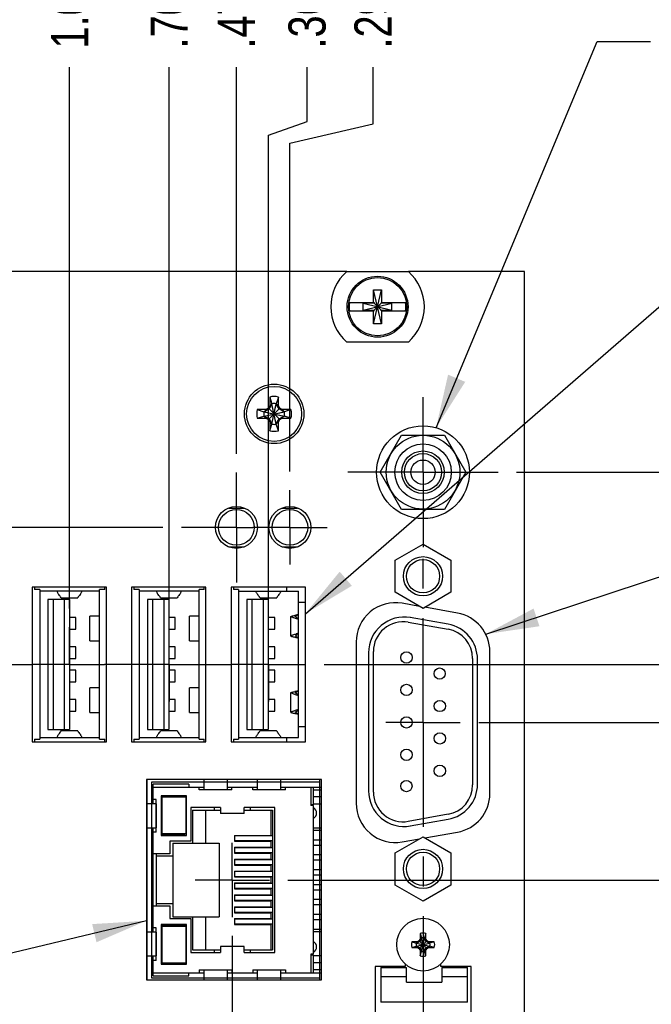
# Model space of a CAD drawing. Header units: inches. Extents: x 0.2 to 16.8, y 0.2 to 10.8.
# Tile 10 of 12: x 8.9 to 11.1, y 5.8 to 9.1. Entities that reach past the tile are written whole.
import ezdxf

# ---------------------------------------------------------------- set-up
doc = ezdxf.new("R2010")
doc.units = ezdxf.units.IN
doc.header["$LTSCALE"] = 0.935
doc.header["$MEASUREMENT"] = 0
doc.linetypes.add('CENTER', pattern=[0.6, 0.375, -0.075, 0.075, -0.075])
doc.linetypes.add('PHANTOM', pattern=[0.8, 0.45, -0.05, 0.1, -0.05, 0.1, -0.05])
doc.layers.get('0').update_dxf_attribs({"linetype": 'CONTINUOUS'})
for name, color, linetype in [('DATUMCURVES', 7, 'CONTINUOUS'), ('DEFAULT_1', 7, 'CENTER'), ('DETAIL', 7, 'CONTINUOUS'), ('DIMENSIONS', 7, 'CONTINUOUS')]:
    doc.layers.add(name, color=color, linetype=linetype)
doc.styles.get("Standard").update_dxf_attribs({"font": 'txt', "width": 0.8})
doc.dimstyles.new('DIMSTYLE_1', dxfattribs={"dimtxt": 0.125, "dimasz": 0.18, "dimexe": 0.18, "dimexo": 0.0625, "dimgap": 0.09, "dimtad": 0, "dimtih": 1, "dimtoh": 1, "dimdec": 3, "dimzin": 4, "dimdsep": 46, "dimtxsty": 'STANDARD', "dimblk": '_FILLED', "dimblk1": '_FILLED', "dimblk2": '_FILLED', "dimcen": 0.09, "dimadec": 0, "dimazin": 0, "dimtp": 0.01, "dimtm": 0.01, "dimtfac": 1, "dimtdec": 3, "dimtofl": 0, "dimtmove": 0, "dimatfit": 3, "dimldrblk": '_FILLED', "dimfxl": 1, "dimtolj": 1, "dimtzin": 4, "dimarcsym": 0})
doc.dimstyles.get("Standard").update_dxf_attribs({"dimtxt": 0.125, "dimasz": 0.18, "dimexe": 0.18, "dimexo": 0.0625, "dimgap": 0.09, "dimtad": 0, "dimtih": 1, "dimtoh": 1, "dimdec": 3, "dimzin": 4, "dimdsep": 46, "dimtxsty": 'STANDARD', "dimblk": '_FILLED', "dimblk1": '_FILLED', "dimblk2": '_FILLED', "dimcen": 0.09, "dimadec": 0, "dimazin": 0, "dimtol": 1, "dimtp": 0.01, "dimtm": 0.01, "dimtfac": 1, "dimtdec": 3, "dimtofl": 0, "dimtmove": 0, "dimatfit": 3, "dimldrblk": '_FILLED', "dimfxl": 1, "dimtolj": 1, "dimtzin": 4, "dimarcsym": 0})

# ---------------------------------------------------------------- blocks, each defined once
blk = doc.blocks.new('*D6')
at = {"layer": 'DIMENSIONS', "color": 2, "linetype": 'CONTINUOUS'}
blk.add_line((9.83, 6.209), (11.3129, 6.209), dxfattribs=at)
at = {"layer": 'DIMENSIONS', "color": 2, "linetype": 'CONTINUOUS', "insert": (11.3754, 6.2715), "char_height": 0.125, "width": 1.225, "attachment_point": 1, "line_spacing_factor": 0.9}
blk.add_mtext('2.897{\\Ftxt.shx;\\W1.000000;\\H0.125000; }[73.6]', dxfattribs=at)
blk = doc.blocks.new('_FILLED')
at = {"color": 0, "linetype": 'BYBLOCK'}
blk.add_solid([(0, 0), (-1, 0.174), (-1, -0.174)], dxfattribs=at)
blk = doc.blocks.new('*D7')
at = {"layer": 'DIMENSIONS', "color": 2, "linetype": 'CONTINUOUS'}
blk.add_line((10.472, 6.7385), (11.3129, 6.7385), dxfattribs=at)
at = {"layer": 'DIMENSIONS', "color": 2, "linetype": 'CONTINUOUS', "insert": (11.3754, 6.801), "char_height": 0.125, "width": 1.325, "attachment_point": 1, "line_spacing_factor": 0.9}
blk.add_mtext('3.427{\\Ftxt.shx;\\W1.000000;\\H0.125000; }[87.04]', dxfattribs=at)
blk = doc.blocks.new('*D8')
at = {"layer": 'DIMENSIONS', "color": 2, "linetype": 'CONTINUOUS'}
blk.add_line((9.9521, 6.9343), (11.3129, 6.9343), dxfattribs=at)
at = {"layer": 'DIMENSIONS', "color": 2, "linetype": 'CONTINUOUS', "insert": (11.3754, 6.9968), "char_height": 0.125, "width": 1.325, "attachment_point": 1, "line_spacing_factor": 0.9}
blk.add_mtext('3.623{\\Ftxt.shx;\\W1.000000;\\H0.125000; }[92.02]', dxfattribs=at)
blk = doc.blocks.new('*D9')
at = {"layer": 'DIMENSIONS', "color": 2, "linetype": 'CONTINUOUS'}
blk.add_line((10.5994, 7.5803), (11.3129, 7.5803), dxfattribs=at)
at = {"layer": 'DIMENSIONS', "color": 2, "linetype": 'CONTINUOUS', "insert": (11.3754, 7.6428), "char_height": 0.125, "width": 1.425, "attachment_point": 1, "line_spacing_factor": 0.9}
blk.add_mtext('4.269{\\Ftxt.shx;\\W1.000000;\\H0.125000; }[108.43]', dxfattribs=at)
blk = doc.blocks.new('*D12')
at = {"layer": 'DIMENSIONS', "color": 2, "linetype": 'CONTINUOUS'}
blk.add_line((9.4089, 7.3948), (6.7499, 7.3948), dxfattribs=at)
at = {"layer": 'DIMENSIONS', "color": 2, "linetype": 'CONTINUOUS', "insert": (6.6874, 7.4573), "char_height": 0.125, "width": 1.425, "attachment_point": 3, "line_spacing_factor": 0.9}
blk.add_mtext('4.083{\\Ftxt.shx;\\W1.000000;\\H0.125000; }[103.71]', dxfattribs=at)
blk = doc.blocks.new('*D14')
at = {"layer": 'DIMENSIONS', "color": 2, "linetype": 'CONTINUOUS'}
for p, q in [((9.6424, 6.0214), (9.6424, 2.7159)), ((9.6424, 2.7159), (9.4979, 2.6229)), ((9.4979, 2.6229), (9.4979, 2.4291))]:
    blk.add_line(p, q, dxfattribs=at)
at = {"layer": 'DIMENSIONS', "color": 2, "linetype": 'CONTINUOUS', "insert": (9.4354, 2.3666), "char_height": 0.125, "width": 1.225, "attachment_point": 3, "rotation": 90, "line_spacing_factor": 0.9}
blk.add_mtext('.489{\\Ftxt.shx;\\W1.000000;\\H0.125000; }[12.42]', dxfattribs=at)
blk = doc.blocks.new('*D16')
at = {"layer": 'DIMENSIONS', "color": 2, "linetype": 'CONTINUOUS'}
blk.add_line((7.7795, 6.8695), (7.7795, 8.942), dxfattribs=at)
at = {"layer": 'DIMENSIONS', "color": 2, "linetype": 'CONTINUOUS', "insert": (7.717, 9.0045), "char_height": 0.125, "width": 1.325, "attachment_point": 1, "rotation": 90, "line_spacing_factor": 0.9}
blk.add_mtext('2.352{\\Ftxt.shx;\\W1.000000;\\H0.125000; }[59.74]', dxfattribs=at)
blk = doc.blocks.new('*D17')
at = {"layer": 'DIMENSIONS', "color": 2, "linetype": 'CONTINUOUS'}
blk.add_line((8.7606, 7.1218), (8.7606, 8.942), dxfattribs=at)
at = {"layer": 'DIMENSIONS', "color": 2, "linetype": 'CONTINUOUS', "insert": (8.6981, 9.0045), "char_height": 0.125, "width": 1.325, "attachment_point": 1, "rotation": 90, "line_spacing_factor": 0.9}
blk.add_mtext('1.371{\\Ftxt.shx;\\W1.000000;\\H0.125000; }[34.82]', dxfattribs=at)
blk = doc.blocks.new('*D18')
at = {"layer": 'DIMENSIONS', "color": 2, "linetype": 'CONTINUOUS'}
blk.add_line((9.0953, 7.1218), (9.0953, 8.942), dxfattribs=at)
at = {"layer": 'DIMENSIONS', "color": 2, "linetype": 'CONTINUOUS', "insert": (9.0328, 9.0045), "char_height": 0.125, "width": 1.325, "attachment_point": 1, "rotation": 90, "line_spacing_factor": 0.9}
blk.add_mtext('1.036{\\Ftxt.shx;\\W1.000000;\\H0.125000; }[26.32]', dxfattribs=at)
blk = doc.blocks.new('*D19')
at = {"layer": 'DIMENSIONS', "color": 2, "linetype": 'CONTINUOUS'}
blk.add_line((9.4299, 7.1218), (9.4299, 8.942), dxfattribs=at)
at = {"layer": 'DIMENSIONS', "color": 2, "linetype": 'CONTINUOUS', "insert": (9.3674, 9.0045), "char_height": 0.125, "width": 1.225, "attachment_point": 1, "rotation": 90, "line_spacing_factor": 0.9}
blk.add_mtext('.701{\\Ftxt.shx;\\W1.000000;\\H0.125000; }[17.82]', dxfattribs=at)
blk = doc.blocks.new('*D20')
at = {"layer": 'DIMENSIONS', "color": 2, "linetype": 'CONTINUOUS'}
for p, q in [((9.8941, 8.7595), (9.8941, 8.942)), ((9.7646, 8.7135), (9.8941, 8.7595)), ((9.7646, 7.1218), (9.7646, 8.7135))]:
    blk.add_line(p, q, dxfattribs=at)
at = {"layer": 'DIMENSIONS', "color": 2, "linetype": 'CONTINUOUS', "insert": (9.8316, 9.0045), "char_height": 0.125, "width": 1.125, "attachment_point": 1, "rotation": 90, "line_spacing_factor": 0.9}
blk.add_mtext('.367{\\Ftxt.shx;\\W1.000000;\\H0.125000; }[9.32]', dxfattribs=at)
blk = doc.blocks.new('*D21')
at = {"layer": 'DIMENSIONS', "color": 2, "linetype": 'CONTINUOUS'}
blk.add_line((9.6564, 7.6423), (9.6564, 8.942), dxfattribs=at)
at = {"layer": 'DIMENSIONS', "color": 2, "linetype": 'CONTINUOUS', "insert": (9.5939, 9.0045), "char_height": 0.125, "width": 1.225, "attachment_point": 1, "rotation": 90, "line_spacing_factor": 0.9}
blk.add_mtext('.475{\\Ftxt.shx;\\W1.000000;\\H0.125000; }[12.07]', dxfattribs=at)
blk = doc.blocks.new('*D22')
at = {"layer": 'DIMENSIONS', "color": 2, "linetype": 'CONTINUOUS'}
for p, q in [((10.1161, 8.7514), (10.1161, 8.942)), ((9.8364, 8.6865), (10.1161, 8.7514)), ((9.8364, 7.5824), (9.8364, 8.6865))]:
    blk.add_line(p, q, dxfattribs=at)
at = {"layer": 'DIMENSIONS', "color": 2, "linetype": 'CONTINUOUS', "insert": (10.0536, 9.0045), "char_height": 0.125, "width": 1.125, "attachment_point": 1, "rotation": 90, "line_spacing_factor": 0.9}
blk.add_mtext('.295{\\Ftxt.shx;\\W1.000000;\\H0.125000; }[7.49]', dxfattribs=at)

msp = doc.modelspace()

# ---------------------------------------------------------------- linework, layer by layer
at = {"color": 7, "linetype": 'CONTINUOUS'}
for p, q in [((10.0276, 8.2545), (7.8351, 8.2545)), ((10.0276, 8.255), (10.2351, 8.255)), ((10.6254, 8.2545), (10.2351, 8.2545)), ((10.6254, 3.1166), (10.6254, 8.2545)), ((10.1176, 8.0794), (10.1452, 8.1936)), ((10.1176, 8.1503), (10.1176, 8.1936)), ((10.1452, 8.0794), (10.1176, 8.1936)), ((10.1176, 8.1936), (10.1452, 8.1936)), ((10.1452, 8.1936), (10.1452, 8.1503)), ((10.0367, 8.1503), (10.1197, 8.1503)), ((10.0829, 8.1248), (10.0829, 8.1482)), ((10.0829, 8.1248), (10.1799, 8.1482)), ((10.1197, 8.1482), (10.0829, 8.1482)), ((10.0829, 8.1482), (10.1799, 8.1248)), ((10.1197, 8.1503), (10.1197, 8.1482)), ((10.1197, 8.1248), (10.1431, 8.1482)), ((10.1197, 8.1482), (10.1431, 8.1248)), ((10.1431, 8.1503), (10.1431, 8.1482)), ((10.1431, 8.1503), (10.226, 8.1503)), ((10.1799, 8.1482), (10.1431, 8.1482)), ((10.1799, 8.1248), (10.1799, 8.1482)), ((10.0367, 8.1227), (10.1197, 8.1227)), ((10.0829, 8.1248), (10.1197, 8.1248)), ((10.1176, 8.0794), (10.1176, 8.1227)), ((10.1197, 8.1227), (10.1197, 8.1248)), ((10.1431, 8.1227), (10.1431, 8.1248)), ((10.1431, 8.1248), (10.1799, 8.1248)), ((10.1431, 8.1227), (10.226, 8.1227)), ((10.1452, 8.1227), (10.1452, 8.0794)), ((10.1452, 8.0794), (10.1176, 8.0794)), ((10.2351, 8.018), (10.0276, 8.018)), ((9.7688, 7.8329), (9.7688, 7.8038)), ((9.7688, 7.8329), (9.7761, 7.8106)), ((9.798, 7.8329), (9.7907, 7.8106)), ((9.798, 7.8038), (9.798, 7.8329)), ((9.7559, 7.7909), (9.7268, 7.7909)), ((9.7268, 7.7909), (9.7491, 7.7836)), ((9.7491, 7.769), (9.8177, 7.7836)), ((9.7505, 7.7836), (9.7491, 7.7836)), ((9.7491, 7.7836), (9.8177, 7.769)), ((9.7668, 7.7929), (9.7505, 7.7836)), ((9.7559, 7.7909), (9.7505, 7.7836)), ((9.7505, 7.769), (9.8163, 7.7836)), ((9.7505, 7.7836), (9.8163, 7.769)), ((9.7641, 7.7956), (9.7559, 7.7909)), ((9.7688, 7.8038), (9.7641, 7.7956)), ((9.7641, 7.757), (9.8027, 7.7956)), ((9.7641, 7.7956), (9.8027, 7.757)), ((9.7761, 7.8092), (9.7668, 7.7929)), ((9.7688, 7.8038), (9.7761, 7.8092)), ((9.7761, 7.742), (9.7907, 7.8106)), ((9.7761, 7.8106), (9.7761, 7.8092)), ((9.7907, 7.742), (9.7761, 7.8106)), ((9.7761, 7.7434), (9.7907, 7.8092)), ((9.7907, 7.7434), (9.7761, 7.8092)), ((9.7907, 7.8092), (9.7907, 7.8106)), ((9.8, 7.7929), (9.7907, 7.8092)), ((9.798, 7.8038), (9.7907, 7.8092)), ((9.8027, 7.7956), (9.798, 7.8038)), ((9.8163, 7.7836), (9.8, 7.7929)), ((9.8109, 7.7909), (9.8027, 7.7956)), ((9.8109, 7.7909), (9.8163, 7.7836)), ((9.84, 7.7909), (9.8109, 7.7909)), ((9.8177, 7.7836), (9.8163, 7.7836)), ((9.84, 7.7909), (9.8177, 7.7836)), ((9.7268, 7.7617), (9.7491, 7.769)), ((9.7268, 7.7617), (9.7559, 7.7617)), ((9.7491, 7.769), (9.7505, 7.769)), ((9.7559, 7.7617), (9.7505, 7.769)), ((9.7505, 7.769), (9.7668, 7.7597)), ((9.7559, 7.7617), (9.7641, 7.757)), ((9.7641, 7.757), (9.7688, 7.7488)), ((9.7668, 7.7597), (9.7761, 7.7434)), ((9.7688, 7.7488), (9.7688, 7.7197)), ((9.7688, 7.7488), (9.7761, 7.7434)), ((9.7907, 7.7434), (9.8, 7.7597)), ((9.798, 7.7488), (9.7907, 7.7434)), ((9.798, 7.7488), (9.8027, 7.757)), ((9.798, 7.7197), (9.798, 7.7488)), ((9.8, 7.7597), (9.8163, 7.769)), ((9.8027, 7.757), (9.8109, 7.7617)), ((9.8109, 7.7617), (9.8163, 7.769)), ((9.8109, 7.7617), (9.84, 7.7617)), ((9.8163, 7.769), (9.8177, 7.769)), ((9.84, 7.7617), (9.8177, 7.769)), ((9.7688, 7.7197), (9.7761, 7.742)), ((9.7761, 7.7434), (9.7761, 7.742)), ((9.7907, 7.742), (9.7907, 7.7434)), ((9.798, 7.7197), (9.7907, 7.742)), ((10.1401, 7.5803), (10.2122, 7.7053)), ((10.2122, 7.7053), (10.3566, 7.7053)), ((10.3566, 7.7053), (10.4287, 7.5803)), ((10.2122, 7.4553), (10.1401, 7.5803)), ((10.4287, 7.5803), (10.3566, 7.4553)), ((9.6306, 7.4598), (9.6822, 7.4598)), ((9.8106, 7.4598), (9.8622, 7.4598)), ((10.3566, 7.4553), (10.2122, 7.4553)), ((9.6306, 7.3298), (9.6822, 7.3298)), ((9.8106, 7.3298), (9.8622, 7.3298)), ((10.1909, 7.2845), (10.2844, 7.3385)), ((10.2844, 7.3385), (10.3779, 7.2845)), ((10.1909, 7.1765), (10.1909, 7.2845)), ((10.3779, 7.2845), (10.3779, 7.1765)), ((8.9694, 7.194), (8.9694, 6.674)), ((9.2194, 7.194), (8.9694, 7.194)), ((8.9772, 7.194), (8.9772, 7.1857)), ((8.9945, 7.1857), (8.9772, 7.1857)), ((8.9945, 7.1857), (8.9945, 6.6829)), ((9.1961, 6.6829), (9.1961, 7.1857)), ((9.2134, 7.1857), (9.1961, 7.1857)), ((9.2134, 7.1857), (9.2134, 7.194)), ((9.2194, 6.674), (9.2194, 7.194)), ((9.3038, 7.194), (9.3038, 6.674)), ((9.5538, 7.194), (9.3038, 7.194)), ((9.3118, 7.194), (9.3118, 7.1857)), ((9.3292, 7.1857), (9.3118, 7.1857)), ((9.3292, 7.1857), (9.3292, 6.6829)), ((9.5307, 6.6829), (9.5307, 7.1857)), ((9.5481, 7.1857), (9.5307, 7.1857)), ((9.5481, 7.1857), (9.5481, 7.194)), ((9.5538, 6.674), (9.5538, 7.194)), ((9.6384, 7.194), (9.6384, 6.674)), ((9.8884, 7.194), (9.6384, 7.194)), ((9.6465, 7.194), (9.6465, 7.1857)), ((9.6638, 7.1857), (9.6465, 7.1857)), ((9.6638, 7.1857), (9.6638, 6.6829)), ((9.8256, 7.1804), (9.8256, 7.194)), ((9.8884, 6.674), (9.8884, 7.194)), ((9.1961, 7.1804), (8.9945, 7.1804)), ((9.0221, 7.1528), (9.0221, 6.7158)), ((9.0945, 7.1528), (9.0221, 7.1528)), ((9.0394, 7.1528), (9.0394, 6.7158)), ((9.0668, 7.1576), (9.0664, 7.158)), ((9.0668, 7.1576), (9.1223, 7.1576)), ((9.0772, 7.1528), (9.0772, 6.7158)), ((9.0945, 7.1528), (9.0945, 6.7158)), ((9.1223, 7.1576), (9.1226, 7.158)), ((9.5307, 7.1804), (9.3292, 7.1804)), ((9.3567, 7.1528), (9.3567, 6.7158)), ((9.4292, 7.1528), (9.3567, 7.1528)), ((9.374, 7.1528), (9.374, 6.7158)), ((9.4014, 7.1576), (9.4011, 7.158)), ((9.4014, 7.1576), (9.4569, 7.1576)), ((9.4118, 7.1528), (9.4118, 6.7158)), ((9.4292, 7.1528), (9.4292, 6.7158)), ((9.4569, 7.1576), (9.4573, 7.158)), ((9.6638, 7.1804), (9.8654, 7.1804)), ((9.6914, 7.1528), (9.6914, 6.7158)), ((9.7638, 7.1528), (9.6914, 7.1528)), ((9.7087, 7.1528), (9.7087, 6.7158)), ((9.7361, 7.1576), (9.7357, 7.158)), ((9.736, 7.1576), (9.7916, 7.1576)), ((9.7465, 7.1528), (9.7465, 6.7158)), ((9.7638, 7.1528), (9.7638, 6.7158)), ((9.7915, 7.1576), (9.7919, 7.158)), ((9.8654, 6.6883), (9.8654, 7.1804)), ((10.2844, 7.1225), (10.1909, 7.1765)), ((10.3779, 7.1765), (10.2844, 7.1225)), ((9.8654, 7.143), (9.8884, 7.143)), ((10.2729, 7.1292), (10.2143, 7.1395)), ((10.4003, 7.1067), (10.2905, 7.1261)), ((9.1162, 7.0918), (9.0945, 7.0918)), ((9.1162, 7.0524), (9.1162, 7.0918)), ((9.1634, 7.0131), (9.1634, 7.0965)), ((9.1961, 7.0965), (9.1634, 7.0965)), ((9.4508, 7.0918), (9.4292, 7.0918)), ((9.4508, 7.0524), (9.4508, 7.0918)), ((9.4981, 7.0131), (9.4981, 7.0965)), ((9.5307, 7.0965), (9.4981, 7.0965)), ((9.7855, 7.0918), (9.7638, 7.0918)), ((9.7855, 7.0524), (9.7855, 7.0918)), ((9.8398, 7.0296), (9.8398, 7.0952)), ((10.3687, 7.0691), (10.2417, 7.0915)), ((9.0945, 7.0524), (9.1162, 7.0524)), ((9.4292, 7.0524), (9.4508, 7.0524)), ((9.7638, 7.0524), (9.7855, 7.0524)), ((10.2348, 7.076), (10.3688, 7.0523)), ((9.1162, 6.9934), (9.0945, 6.9934)), ((9.1162, 6.954), (9.1162, 6.9934)), ((9.1634, 7.0131), (9.1961, 7.0131)), ((9.4508, 6.9934), (9.4292, 6.9934)), ((9.4508, 6.954), (9.4508, 6.9934)), ((9.4981, 7.0131), (9.5307, 7.0131)), ((9.7855, 6.9934), (9.7638, 6.9934)), ((9.7855, 6.954), (9.7855, 6.9934)), ((10.0594, 7.0095), (10.0594, 6.4675)), ((9.0945, 6.954), (9.1162, 6.954)), ((9.4292, 6.954), (9.4508, 6.954)), ((9.7638, 6.954), (9.7855, 6.954)), ((10.1009, 6.9733), (10.1009, 6.5093)), ((10.1174, 6.5051), (10.1174, 6.9775)), ((10.4514, 6.9538), (10.4514, 6.5288)), ((10.5094, 6.5003), (10.5094, 6.9767)), ((10.4679, 6.5317), (10.4679, 6.9509)), ((9.1162, 6.9146), (9.0945, 6.9146)), ((9.1162, 6.8753), (9.1162, 6.9146)), ((9.4508, 6.9146), (9.4292, 6.9146)), ((9.4508, 6.8753), (9.4508, 6.9146)), ((9.7855, 6.9146), (9.7638, 6.9146)), ((9.7855, 6.8753), (9.7855, 6.9146)), ((9.0945, 6.8753), (9.1162, 6.8753)), ((9.1634, 6.7721), (9.1634, 6.8556)), ((9.1961, 6.8556), (9.1634, 6.8556)), ((9.4292, 6.8753), (9.4508, 6.8753)), ((9.4981, 6.7721), (9.4981, 6.8556)), ((9.5307, 6.8556), (9.4981, 6.8556)), ((9.7638, 6.8753), (9.7855, 6.8753)), ((9.8398, 6.7733), (9.8398, 6.8389)), ((9.1162, 6.8162), (9.0945, 6.8162)), ((9.1162, 6.7769), (9.1162, 6.8162)), ((9.4508, 6.8162), (9.4292, 6.8162)), ((9.4508, 6.7769), (9.4508, 6.8162)), ((9.7855, 6.8162), (9.7638, 6.8162)), ((9.7855, 6.7769), (9.7855, 6.8162)), ((9.0945, 6.7769), (9.1162, 6.7769)), ((9.1634, 6.7721), (9.1961, 6.7721)), ((9.4292, 6.7769), (9.4508, 6.7769)), ((9.4981, 6.7721), (9.5307, 6.7721)), ((9.7638, 6.7769), (9.7855, 6.7769)), ((9.8654, 6.7257), (9.8884, 6.7257)), ((8.9945, 6.6883), (9.1961, 6.6883)), ((9.0221, 6.7158), (9.0945, 6.7158)), ((9.0668, 6.711), (9.0664, 6.7107)), ((9.1223, 6.711), (9.0668, 6.711)), ((9.1223, 6.711), (9.1226, 6.7107)), ((9.3292, 6.6883), (9.5307, 6.6883)), ((9.3567, 6.7158), (9.4292, 6.7158)), ((9.4014, 6.711), (9.4011, 6.7107)), ((9.4569, 6.711), (9.4014, 6.711)), ((9.4569, 6.711), (9.4573, 6.7107)), ((9.6638, 6.6883), (9.8654, 6.6883)), ((9.6914, 6.7158), (9.7638, 6.7158)), ((9.7361, 6.711), (9.7357, 6.7107)), ((9.7916, 6.711), (9.736, 6.711)), ((9.7915, 6.711), (9.7919, 6.7107)), ((9.8256, 6.674), (9.8256, 6.6883)), ((8.9694, 6.674), (9.2194, 6.674)), ((8.9772, 6.6829), (8.9772, 6.674)), ((8.9772, 6.6829), (8.9945, 6.6829)), ((9.1961, 6.6829), (9.2134, 6.6829)), ((9.2134, 6.674), (9.2134, 6.6829)), ((9.3038, 6.674), (9.5538, 6.674)), ((9.3118, 6.6829), (9.3118, 6.674)), ((9.3118, 6.6829), (9.3292, 6.6829)), ((9.5307, 6.6829), (9.5481, 6.6829)), ((9.5481, 6.674), (9.5481, 6.6829)), ((9.6384, 6.674), (9.8884, 6.674)), ((9.6465, 6.6829), (9.6465, 6.674)), ((9.6465, 6.6829), (9.6638, 6.6829)), ((9.3534, 6.5473), (9.3534, 5.8733)), ((9.9424, 6.5473), (9.3534, 6.5473)), ((9.3764, 6.465), (9.3764, 6.532)), ((9.4964, 6.532), (9.3764, 6.532)), ((9.3764, 6.522), (9.5464, 6.522)), ((9.4964, 6.532), (9.4964, 6.522)), ((9.5314, 6.512), (9.5314, 6.522)), ((9.5464, 6.5473), (9.5464, 6.512)), ((9.6264, 6.512), (9.6264, 6.5473)), ((9.6264, 6.522), (9.7264, 6.522)), ((9.6414, 6.512), (9.6414, 6.522)), ((9.7114, 6.512), (9.7114, 6.522)), ((9.7264, 6.5473), (9.7264, 6.512)), ((9.8064, 6.512), (9.8064, 6.5473)), ((9.8064, 6.522), (9.9424, 6.522)), ((9.8214, 6.512), (9.8214, 6.522)), ((9.9064, 6.522), (9.9064, 6.4595)), ((9.9164, 6.462), (9.9164, 6.522)), ((9.9424, 5.8733), (9.9424, 6.5473)), ((9.4034, 6.4925), (9.4034, 6.3595)), ((9.4884, 6.4925), (9.4034, 6.4925)), ((9.4064, 6.3645), (9.4064, 6.4895)), ((9.4064, 6.4895), (9.4864, 6.4895)), ((9.4834, 6.4895), (9.4834, 6.4925)), ((9.4864, 6.4895), (9.4864, 6.3645)), ((9.4884, 6.3595), (9.4884, 6.4925)), ((9.6414, 6.512), (9.5314, 6.512)), ((9.8214, 6.512), (9.7114, 6.512)), ((9.9164, 6.512), (9.9424, 6.512)), ((9.9424, 6.4885), (9.9164, 6.4885)), ((9.3861, 6.465), (9.3534, 6.465)), ((9.3864, 6.48), (9.3764, 6.48)), ((9.3861, 6.465), (9.3861, 6.385)), ((9.3864, 6.37), (9.3864, 6.48)), ((9.9164, 6.462), (9.9064, 6.462)), ((9.9164, 6.4595), (9.9064, 6.4595)), ((9.9424, 6.4645), (9.9164, 6.4645)), ((9.9164, 5.9595), (9.9164, 6.4595)), ((9.5034, 6.4535), (9.5034, 6.3395)), ((9.6024, 6.4535), (9.5034, 6.4535)), ((9.5084, 6.444), (9.5084, 6.3335)), ((9.5084, 6.444), (9.6024, 6.444)), ((9.5534, 6.3335), (9.5534, 6.444)), ((9.5824, 6.444), (9.5824, 6.4535)), ((9.6024, 6.4535), (9.6024, 6.433)), ((9.6824, 6.433), (9.6024, 6.433)), ((9.6824, 6.433), (9.6824, 6.4535)), ((9.7854, 6.4535), (9.6824, 6.4535)), ((9.6824, 6.444), (9.7774, 6.444)), ((9.7024, 6.4535), (9.7024, 6.444)), ((9.7734, 6.3595), (9.7734, 6.444)), ((9.7774, 6.444), (9.7774, 5.975)), ((9.7854, 5.9655), (9.7854, 6.4535)), ((10.3688, 6.4303), (10.2348, 6.4066)), ((10.2417, 6.3911), (10.3687, 6.4135)), ((9.3534, 6.385), (9.3861, 6.385)), ((9.3764, 6.034), (9.3764, 6.385)), ((9.3864, 6.37), (9.3764, 6.37)), ((9.4834, 6.3615), (9.4034, 6.3615)), ((9.4034, 6.3595), (9.4884, 6.3595)), ((9.4864, 6.3645), (9.4064, 6.3645)), ((9.4834, 6.3615), (9.4834, 6.3645)), ((9.6504, 6.3595), (9.6504, 6.3395)), ((9.6504, 6.3595), (9.7734, 6.3595)), ((9.7774, 6.3574), (9.6504, 6.3574)), ((9.9424, 6.3833), (9.9164, 6.3833)), ((9.9424, 6.3755), (9.9164, 6.3755)), ((10.2905, 6.3509), (10.4003, 6.3703)), ((9.4324, 6.3395), (9.4324, 6.297)), ((9.5034, 6.3395), (9.4324, 6.3395)), ((9.4424, 6.3335), (9.4424, 6.0855)), ((9.4424, 6.3335), (9.5984, 6.3335)), ((9.5984, 6.3335), (9.5984, 6.0855)), ((9.6504, 6.3417), (9.7774, 6.3417)), ((9.6504, 6.3395), (9.7734, 6.3395)), ((9.7734, 6.3195), (9.7734, 6.3395)), ((9.9424, 6.3435), (9.9164, 6.3435)), ((9.9424, 6.3255), (9.9164, 6.3255)), ((10.1909, 6.3005), (10.2844, 6.3545)), ((10.2143, 6.3375), (10.2729, 6.3478)), ((10.2844, 6.3545), (10.3779, 6.3005)), ((9.4324, 6.297), (9.3764, 6.297)), ((9.3864, 6.297), (9.3864, 6.122)), ((9.4424, 6.2895), (9.3864, 6.2895)), ((9.6504, 6.3195), (9.6504, 6.2995)), ((9.6504, 6.3195), (9.7734, 6.3195)), ((9.7774, 6.3174), (9.6504, 6.3174)), ((9.6504, 6.3017), (9.7774, 6.3017)), ((9.6504, 6.2995), (9.7734, 6.2995)), ((9.7734, 6.2795), (9.7734, 6.2995)), ((9.9424, 6.2935), (9.9164, 6.2935)), ((10.1909, 6.1925), (10.1909, 6.3005)), ((10.3779, 6.3005), (10.3779, 6.1925)), ((9.6504, 6.2795), (9.6504, 6.2595)), ((9.6504, 6.2795), (9.7734, 6.2795)), ((9.7774, 6.2774), (9.6504, 6.2774)), ((9.6504, 6.2617), (9.7774, 6.2617)), ((9.6504, 6.2595), (9.7734, 6.2595)), ((9.7734, 6.2395), (9.7734, 6.2595)), ((9.9424, 6.2755), (9.9164, 6.2755)), ((9.6504, 6.2395), (9.6504, 6.2195)), ((9.6504, 6.2395), (9.7734, 6.2395)), ((9.7774, 6.2374), (9.6504, 6.2374)), ((9.9424, 6.2435), (9.9164, 6.2435)), ((9.9424, 6.2255), (9.9164, 6.2255)), ((9.6504, 6.2217), (9.7774, 6.2217)), ((9.6504, 6.2195), (9.7734, 6.2195)), ((9.6504, 6.1995), (9.6504, 6.1795)), ((9.6504, 6.1995), (9.7734, 6.1995)), ((9.7774, 6.1974), (9.6504, 6.1974)), ((9.7734, 6.1995), (9.7734, 6.2195)), ((9.9424, 6.1935), (9.9164, 6.1935)), ((10.2844, 6.1385), (10.1909, 6.1925)), ((10.3779, 6.1925), (10.2844, 6.1385)), ((9.6504, 6.1817), (9.7774, 6.1817)), ((9.6504, 6.1795), (9.7734, 6.1795)), ((9.6504, 6.1595), (9.6504, 6.1395)), ((9.6504, 6.1595), (9.7734, 6.1595)), ((9.7774, 6.1574), (9.6504, 6.1574)), ((9.7734, 6.1595), (9.7734, 6.1795)), ((9.9424, 6.1755), (9.9164, 6.1755)), ((9.4424, 6.1295), (9.3864, 6.1295)), ((9.6504, 6.1417), (9.7774, 6.1417)), ((9.6504, 6.1395), (9.7734, 6.1395)), ((9.7734, 6.1195), (9.7734, 6.1395)), ((9.9424, 6.1435), (9.9164, 6.1435)), ((9.9424, 6.1255), (9.9164, 6.1255)), ((9.3764, 6.122), (9.4324, 6.122)), ((9.4324, 6.122), (9.4324, 6.0795)), ((9.6504, 6.1195), (9.6504, 6.0995)), ((9.6504, 6.1195), (9.7734, 6.1195)), ((9.7774, 6.1174), (9.6504, 6.1174)), ((9.6504, 6.1017), (9.7774, 6.1017)), ((9.6504, 6.0995), (9.7734, 6.0995)), ((9.7734, 6.0795), (9.7734, 6.0995)), ((9.9424, 6.0935), (9.9164, 6.0935)), ((9.4034, 6.0595), (9.4034, 5.9265)), ((9.4884, 6.0595), (9.4034, 6.0595)), ((9.4834, 6.0575), (9.4034, 6.0575)), ((9.4324, 6.0795), (9.5034, 6.0795)), ((9.4424, 6.0855), (9.5984, 6.0855)), ((9.4834, 6.0575), (9.4834, 6.0545)), ((9.4884, 5.9265), (9.4884, 6.0595)), ((9.5034, 6.0795), (9.5034, 5.9655)), ((9.5084, 6.0855), (9.5084, 5.975)), ((9.5534, 5.975), (9.5534, 6.0855)), ((9.6504, 6.0795), (9.7734, 6.0795)), ((9.6504, 6.0795), (9.6504, 6.0595)), ((9.7774, 6.0774), (9.6504, 6.0774)), ((9.6504, 6.0617), (9.7774, 6.0617)), ((9.6504, 6.0595), (9.7734, 6.0595)), ((9.7734, 5.975), (9.7734, 6.0595)), ((9.9424, 6.0755), (9.9164, 6.0755)), ((9.3861, 6.034), (9.3534, 6.034)), ((9.3864, 6.049), (9.3764, 6.049)), ((9.3861, 6.034), (9.3861, 5.954)), ((9.3864, 5.939), (9.3864, 6.049)), ((9.4064, 5.9295), (9.4064, 6.0545)), ((9.4064, 6.0545), (9.4864, 6.0545)), ((9.4864, 6.0545), (9.4864, 5.9295)), ((9.9424, 6.0435), (9.9164, 6.0435)), ((9.9164, 6.0358), (9.9424, 6.0358)), ((10.2749, 6.03), (10.2797, 6.015)), ((10.2938, 6.03), (10.2891, 6.015)), ((10.2464, 6.0015), (10.2614, 5.9967)), ((10.2614, 5.9873), (10.3074, 5.9967)), ((10.2633, 5.9967), (10.2614, 5.9967)), ((10.2614, 5.9967), (10.3074, 5.9873)), ((10.2737, 6.0027), (10.2633, 5.9967)), ((10.2633, 5.9967), (10.2655, 6.002)), ((10.2633, 5.9873), (10.3055, 5.9967)), ((10.2633, 5.9967), (10.3055, 5.9873)), ((10.2711, 5.9788), (10.2976, 6.0053)), ((10.2711, 6.0053), (10.2976, 5.9788)), ((10.2797, 6.0131), (10.2737, 6.0027)), ((10.2745, 6.0109), (10.2797, 6.0131)), ((10.2797, 5.969), (10.2891, 6.015)), ((10.2797, 6.015), (10.2797, 6.0131)), ((10.2891, 5.969), (10.2797, 6.015)), ((10.2797, 5.9709), (10.2891, 6.0131)), ((10.2891, 5.9709), (10.2797, 6.0131)), ((10.2891, 6.0131), (10.2891, 6.015)), ((10.2943, 6.0109), (10.2891, 6.0131)), ((10.2951, 6.0027), (10.2891, 6.0131)), ((10.3055, 5.9967), (10.2951, 6.0027)), ((10.3033, 6.002), (10.3055, 5.9967)), ((10.3074, 5.9967), (10.3055, 5.9967)), ((10.3224, 6.0015), (10.3074, 5.9967)), ((9.5034, 5.9655), (9.6024, 5.9655)), ((9.5084, 5.975), (9.6024, 5.975)), ((9.5824, 5.9655), (9.5824, 5.975)), ((9.6824, 5.986), (9.6024, 5.986)), ((9.6024, 5.986), (9.6024, 5.9655)), ((9.6824, 5.9655), (9.6824, 5.986)), ((9.6824, 5.975), (9.7774, 5.975)), ((9.6824, 5.9655), (9.7854, 5.9655)), ((9.7024, 5.975), (9.7024, 5.9655)), ((9.9164, 5.9595), (9.9064, 5.9595)), ((9.9064, 5.9595), (9.9064, 5.897)), ((10.2464, 5.9826), (10.2614, 5.9873)), ((10.2614, 5.9873), (10.2633, 5.9873)), ((10.2633, 5.9873), (10.2737, 5.9813)), ((10.2655, 5.9821), (10.2633, 5.9873)), ((10.2737, 5.9813), (10.2797, 5.9709)), ((10.2797, 5.9709), (10.2745, 5.9731)), ((10.2749, 5.954), (10.2797, 5.969)), ((10.2797, 5.9709), (10.2797, 5.969)), ((10.2891, 5.9709), (10.2951, 5.9813)), ((10.2943, 5.9731), (10.2891, 5.9709)), ((10.2891, 5.969), (10.2891, 5.9709)), ((10.2938, 5.954), (10.2891, 5.969)), ((10.2951, 5.9813), (10.3055, 5.9873)), ((10.3055, 5.9873), (10.3033, 5.9821)), ((10.3055, 5.9873), (10.3074, 5.9873)), ((10.3224, 5.9826), (10.3074, 5.9873)), ((9.3534, 5.954), (9.3861, 5.954)), ((9.3764, 5.887), (9.3764, 5.954)), ((9.3864, 5.939), (9.3764, 5.939)), ((9.4034, 5.9265), (9.4884, 5.9265)), ((9.4864, 5.9295), (9.4064, 5.9295)), ((9.4834, 5.9295), (9.4834, 5.9265)), ((9.9164, 5.957), (9.9064, 5.957)), ((9.9164, 5.897), (9.9164, 5.957)), ((9.9424, 5.9545), (9.9164, 5.9545)), ((9.9424, 5.9305), (9.9164, 5.9305)), ((10.2244, 5.9269), (10.2244, 5.9188)), ((10.3444, 5.9188), (10.3444, 5.9269)), ((9.3764, 5.897), (9.5464, 5.897)), ((9.4964, 5.887), (9.4964, 5.897)), ((9.5314, 5.907), (9.6414, 5.907)), ((9.5314, 5.907), (9.5314, 5.897)), ((9.5464, 5.907), (9.5464, 5.8733)), ((9.6264, 5.8733), (9.6264, 5.907)), ((9.6264, 5.897), (9.7264, 5.897)), ((9.6414, 5.907), (9.6414, 5.897)), ((9.7114, 5.907), (9.8214, 5.907)), ((9.7114, 5.907), (9.7114, 5.897)), ((9.7264, 5.907), (9.7264, 5.8733)), ((9.8064, 5.8733), (9.8064, 5.907)), ((9.8064, 5.897), (9.9424, 5.897)), ((9.8214, 5.907), (9.8214, 5.897)), ((9.9424, 5.907), (9.9164, 5.907)), ((10.2244, 5.9188), (10.1229, 5.9188)), ((10.1229, 5.9188), (10.1229, 4.5818)), ((10.1427, 5.9152), (10.2293, 5.9152)), ((10.1427, 5.9152), (10.1427, 5.7991)), ((10.2293, 5.866), (10.2293, 5.9152)), ((10.4459, 5.9188), (10.3444, 5.9188)), ((10.3474, 5.9152), (10.434, 5.9152)), ((10.3474, 5.9152), (10.3474, 5.866)), ((10.434, 5.7991), (10.434, 5.9152)), ((10.4459, 4.5818), (10.4459, 5.9188)), ((9.3534, 5.8733), (9.9424, 5.8733)), ((9.3764, 5.887), (9.4964, 5.887)), ((10.2293, 5.8837), (10.1427, 5.8837)), ((10.2293, 5.866), (10.3474, 5.866)), ((10.434, 5.8837), (10.3474, 5.8837)), ((10.434, 5.7991), (10.1427, 5.7991))]:
    msp.add_line(p, q, dxfattribs=at)
for centre, radius in [((10.1314, 8.1365), 0.1025), ((10.1314, 8.1365), 0.098), ((9.7834, 7.7763), 0.1), ((9.7834, 7.7763), 0.0925), ((10.2844, 7.5803), 0.156), ((10.2844, 7.5803), 0.124), ((10.2844, 7.5803), 0.095), ((10.2844, 7.5803), 0.0715), ((10.2844, 7.5803), 0.0625), ((10.2844, 7.5803), 0.041), ((9.6564, 7.3948), 0.0705), ((9.6564, 7.3948), 0.06), ((9.8364, 7.3948), 0.0705), ((9.8364, 7.3948), 0.06), ((10.2844, 7.2305), 0.066), ((10.2844, 7.2305), 0.056), ((10.2289, 6.9573), 0.019), ((10.3404, 6.9033), 0.019), ((10.2289, 6.8483), 0.019), ((10.3409, 6.7943), 0.019), ((10.2289, 6.7393), 0.019), ((10.3409, 6.6853), 0.019), ((10.2289, 6.6303), 0.019), ((10.3409, 6.5763), 0.019), ((10.2284, 6.5253), 0.019), ((10.2844, 6.2465), 0.066), ((10.2844, 6.2465), 0.056), ((10.2844, 5.992), 0.0886)]:
    msp.add_circle(centre, radius, dxfattribs=at)
for centre, radius, start, end in [((10.1314, 8.1365), 0.1575, 131.203, 228.797), ((10.1314, 8.1365), 0.1575, 311.203, 48.797), ((10.1314, 8.1365), 0.0956, 171.7166, 188.2834), ((10.1314, 8.1365), 0.0956, 351.7166, 8.2834), ((9.7834, 7.7763), 0.0585, 75.5723, 104.4277), ((9.7834, 7.7763), 0.0585, 165.5723, 194.4277), ((9.7834, 7.7763), 0.0351, 168.0164, 191.9836), ((9.7834, 7.7763), 0.0351, 78.0164, 101.9836), ((9.7834, 7.7763), 0.0351, 348.0164, 11.9836), ((9.7834, 7.7763), 0.0585, 345.5723, 14.4277), ((9.7834, 7.7763), 0.0585, 255.5723, 284.4277), ((9.7834, 7.7763), 0.0351, 258.0164, 281.9836), ((10.1914, 7.0095), 0.132, 80, 180), ((9.9336, 7.341), 0.2637, 250.5732, 253.1143), ((9.8901, 6.9424), 0.1609, 98.8377, 103.1217), ((9.9324, 7.3369), 0.2594, 253.1222, 253.5442), ((9.9461, 7.3416), 0.2644, 250.5771, 252.226), ((9.9317, 7.3348), 0.2573, 253.5428, 255.0477), ((9.8981, 6.9419), 0.1615, 101.7012, 103.1317), ((10.2209, 6.9733), 0.12, 80, 180), ((10.3774, 6.9767), 0.132, 0, 80), ((10.2174, 6.9775), 0.1, 80, 180), ((10.3479, 6.9509), 0.12, 0, 80), ((10.3514, 6.9538), 0.1, 0, 80), ((9.9333, 6.7848), 0.2626, 106.8803, 109.4322), ((9.8901, 7.1824), 0.1609, 256.8783, 261.1623), ((9.9324, 6.7879), 0.2594, 106.4558, 106.8778), ((9.9461, 6.7832), 0.2644, 107.774, 109.4229), ((9.9317, 6.79), 0.2573, 104.9523, 106.4572), ((9.8981, 7.183), 0.1615, 256.8684, 258.2988), ((9.9336, 7.0847), 0.2637, 250.5732, 253.1143), ((9.8901, 6.6861), 0.1609, 98.8377, 103.1217), ((9.9324, 7.0806), 0.2594, 253.1222, 253.5442), ((9.9461, 7.0853), 0.2644, 250.5771, 252.226), ((9.9317, 7.0785), 0.2573, 253.5428, 255.0477), ((9.8981, 6.6856), 0.1615, 101.7012, 103.1317), ((9.9333, 6.5285), 0.2626, 106.8803, 109.4322), ((9.8901, 6.9261), 0.1609, 256.8783, 261.1623), ((9.9324, 6.5316), 0.2594, 106.4558, 106.8778), ((9.9461, 6.5269), 0.2644, 107.774, 109.4229), ((9.9317, 6.5337), 0.2573, 104.9523, 106.4572), ((9.8981, 6.9267), 0.1615, 256.8684, 258.2988), ((10.3479, 6.5317), 0.12, 280, 360), ((10.3514, 6.5288), 0.1, 280, 360), ((10.2209, 6.5093), 0.12, 180, 280), ((10.2174, 6.5051), 0.1, 180, 280), ((10.3774, 6.5003), 0.132, 280, 360), ((10.1914, 6.4675), 0.132, 180, 280), ((9.9064, 6.4345), 0.02, 300.2023, 59.8119), ((11.3285, 5.9932), 1.0542, 177.9972, 179.0361), ((10.2844, 5.992), 0.0392, 76.0423, 103.9577), ((9.259, 5.9937), 1.0354, 0.9545, 2.0122), ((9.9064, 5.9845), 0.02, 300.2023, 59.8119), ((10.2844, 5.992), 0.0392, 166.0423, 193.9577), ((10.2827, 4.9666), 1.0354, 90.9545, 92.0122), ((10.2844, 5.992), 0.0235, 168.4043, 191.5957), ((11.1313, 4.5251), 1.7119, 120.161, 120.3803), ((11.7538, 5.1437), 1.7148, 149.6199, 149.8389), ((10.2844, 5.992), 0.0235, 78.4043, 101.5957), ((8.8175, 5.1451), 1.7119, 30.161, 30.3803), ((9.4361, 4.5226), 1.7148, 59.6199, 59.8389), ((10.2856, 4.9479), 1.0542, 87.9972, 89.0361), ((10.2844, 5.992), 0.0235, 348.4043, 11.5957), ((10.2844, 5.992), 0.0392, 346.0423, 13.9577), ((10.2832, 7.0361), 1.0542, 267.9972, 269.0361), ((11.1327, 7.4614), 1.7148, 239.6199, 239.8389), ((11.7513, 6.8389), 1.7119, 210.161, 210.3803), ((11.3098, 5.9903), 1.0354, 180.9545, 182.0122), ((10.2844, 5.992), 0.0235, 258.4043, 281.5957), ((9.2403, 5.9908), 1.0542, 357.9972, 359.0361), ((8.815, 6.8403), 1.7148, 329.6199, 329.8389), ((9.4375, 7.4589), 1.7119, 300.161, 300.3803), ((10.2861, 7.0174), 1.0354, 270.9545, 272.0122), ((10.2844, 5.992), 0.0392, 256.0423, 283.9577)]:
    msp.add_arc(centre, radius, start, end, dxfattribs=at)
for points, knots in [([(9.0664, 7.158), (9.0655, 7.16), (9.0629, 7.1637), (9.0594, 7.1681), (9.0567, 7.1718), (9.0546, 7.1753), (9.0536, 7.1783), (9.0536, 7.1802)], [0, 0, 0, 0, 0.252922, 0.522366, 0.653503, 0.777575, 1, 1, 1, 1]), ([(9.1354, 7.1802), (9.1354, 7.1783), (9.1344, 7.1753), (9.1323, 7.1718), (9.1296, 7.1681), (9.1261, 7.1637), (9.1235, 7.16), (9.1226, 7.158)], [0, 0, 0, 0, 0.222425, 0.346497, 0.477634, 0.747078, 1, 1, 1, 1]), ([(9.4011, 7.158), (9.4001, 7.16), (9.3976, 7.1637), (9.394, 7.1681), (9.3914, 7.1718), (9.3893, 7.1753), (9.3883, 7.1783), (9.3883, 7.1802)], [0, 0, 0, 0, 0.252922, 0.522366, 0.653503, 0.777575, 1, 1, 1, 1]), ([(9.47, 7.1802), (9.47, 7.1783), (9.469, 7.1753), (9.4669, 7.1718), (9.4643, 7.1681), (9.4607, 7.1637), (9.4582, 7.16), (9.4573, 7.158)], [0, 0, 0, 0, 0.222425, 0.346497, 0.477634, 0.747078, 1, 1, 1, 1]), ([(9.7357, 7.158), (9.7348, 7.16), (9.7322, 7.1637), (9.7287, 7.1681), (9.726, 7.1718), (9.7239, 7.1753), (9.7229, 7.1783), (9.7229, 7.1802)], [0, 0, 0, 0, 0.252922, 0.522366, 0.653503, 0.777575, 1, 1, 1, 1]), ([(9.8047, 7.1802), (9.8047, 7.1783), (9.8037, 7.1753), (9.8016, 7.1718), (9.7989, 7.1681), (9.7954, 7.1637), (9.7928, 7.16), (9.7919, 7.158)], [0, 0, 0, 0, 0.222425, 0.346497, 0.477634, 0.747078, 1, 1, 1, 1]), ([(9.8398, 7.0952), (9.8398, 7.0954), (9.84, 7.0956), (9.8403, 7.0959), (9.841, 7.0962), (9.842, 7.0965), (9.8444, 7.0971), (9.8483, 7.0979), (9.8517, 7.0987), (9.8536, 7.0991)], [0, 0, 0, 0, 0.032867, 0.057569, 0.089244, 0.174464, 0.288825, 0.599012, 1, 1, 1, 1]), ([(9.8459, 7.0923), (9.8451, 7.0926), (9.8435, 7.0932), (9.8418, 7.0938), (9.8407, 7.0943), (9.8402, 7.0946), (9.8398, 7.095), (9.8398, 7.0952)], [0, 0, 0, 0, 0.400388, 0.70207, 0.813357, 0.898532, 1, 1, 1, 1]), ([(9.8555, 7.0949), (9.8555, 7.0959), (9.8569, 7.0973), (9.859, 7.0984), (9.8606, 7.0989), (9.8614, 7.0991)], [0, 0, 0, 0, 0.371367, 0.653398, 1, 1, 1, 1]), ([(9.8582, 7.0923), (9.8578, 7.0925), (9.8571, 7.0928), (9.8562, 7.0934), (9.8557, 7.0941), (9.8555, 7.0947), (9.8555, 7.0949)], [0, 0, 0, 0, 0.320354, 0.585309, 0.804462, 1, 1, 1, 1]), ([(9.8459, 7.0325), (9.8451, 7.0322), (9.8435, 7.0316), (9.8418, 7.031), (9.8407, 7.0305), (9.8402, 7.0302), (9.8398, 7.0298), (9.8398, 7.0296)], [0, 0, 0, 0, 0.400432, 0.702155, 0.813436, 0.898591, 1, 1, 1, 1]), ([(9.8398, 7.0296), (9.8398, 7.0294), (9.84, 7.0292), (9.8403, 7.0289), (9.841, 7.0286), (9.842, 7.0283), (9.8444, 7.0277), (9.8483, 7.0269), (9.8517, 7.0261), (9.8536, 7.0257)], [0, 0, 0, 0, 0.032862, 0.057565, 0.089241, 0.174463, 0.288821, 0.599007, 1, 1, 1, 1]), ([(9.8555, 7.0299), (9.8555, 7.0301), (9.8557, 7.0307), (9.8562, 7.0314), (9.8571, 7.032), (9.8578, 7.0324), (9.8582, 7.0325)], [0, 0, 0, 0, 0.195502, 0.414669, 0.679681, 1, 1, 1, 1]), ([(9.8614, 7.0257), (9.8606, 7.0259), (9.859, 7.0264), (9.8569, 7.0275), (9.8555, 7.029), (9.8555, 7.0299)], [0, 0, 0, 0, 0.346567, 0.628531, 1, 1, 1, 1]), ([(9.8398, 6.8389), (9.8398, 6.8391), (9.84, 6.8394), (9.8403, 6.8396), (9.841, 6.8399), (9.842, 6.8402), (9.8444, 6.8408), (9.8483, 6.8416), (9.8517, 6.8424), (9.8536, 6.8428)], [0, 0, 0, 0, 0.032867, 0.057569, 0.089244, 0.174464, 0.288825, 0.599012, 1, 1, 1, 1]), ([(9.8459, 6.836), (9.8451, 6.8363), (9.8435, 6.8369), (9.8418, 6.8375), (9.8407, 6.838), (9.8402, 6.8384), (9.8398, 6.8387), (9.8398, 6.8389)], [0, 0, 0, 0, 0.400388, 0.70207, 0.813357, 0.898532, 1, 1, 1, 1]), ([(9.8555, 6.8386), (9.8555, 6.8396), (9.8569, 6.841), (9.859, 6.8421), (9.8606, 6.8426), (9.8614, 6.8428)], [0, 0, 0, 0, 0.371367, 0.653398, 1, 1, 1, 1]), ([(9.8582, 6.836), (9.8578, 6.8362), (9.8571, 6.8365), (9.8562, 6.8371), (9.8557, 6.8378), (9.8555, 6.8384), (9.8555, 6.8386)], [0, 0, 0, 0, 0.320354, 0.585309, 0.804462, 1, 1, 1, 1]), ([(9.8459, 6.7762), (9.8451, 6.7759), (9.8435, 6.7753), (9.8418, 6.7747), (9.8407, 6.7742), (9.8402, 6.7739), (9.8398, 6.7735), (9.8398, 6.7733)], [0, 0, 0, 0, 0.400432, 0.702155, 0.813436, 0.898591, 1, 1, 1, 1]), ([(9.8398, 6.7733), (9.8398, 6.7731), (9.84, 6.7729), (9.8403, 6.7726), (9.841, 6.7723), (9.842, 6.772), (9.8444, 6.7714), (9.8483, 6.7706), (9.8517, 6.7698), (9.8536, 6.7694)], [0, 0, 0, 0, 0.032862, 0.057565, 0.089241, 0.174463, 0.288821, 0.599007, 1, 1, 1, 1]), ([(9.8555, 6.7736), (9.8555, 6.7738), (9.8557, 6.7744), (9.8562, 6.7751), (9.8571, 6.7757), (9.8578, 6.7761), (9.8582, 6.7762)], [0, 0, 0, 0, 0.195502, 0.414669, 0.679681, 1, 1, 1, 1]), ([(9.8614, 6.7694), (9.8606, 6.7696), (9.859, 6.7701), (9.8569, 6.7712), (9.8555, 6.7727), (9.8555, 6.7736)], [0, 0, 0, 0, 0.346567, 0.628531, 1, 1, 1, 1]), ([(9.0536, 6.6884), (9.0536, 6.6903), (9.0546, 6.6933), (9.0567, 6.6968), (9.0594, 6.7005), (9.0629, 6.7049), (9.0655, 6.7087), (9.0664, 6.7107)], [0, 0, 0, 0, 0.222425, 0.346497, 0.477634, 0.747078, 1, 1, 1, 1]), ([(9.1226, 6.7107), (9.1235, 6.7087), (9.1261, 6.7049), (9.1296, 6.7005), (9.1323, 6.6968), (9.1344, 6.6933), (9.1354, 6.6903), (9.1354, 6.6884)], [0, 0, 0, 0, 0.252922, 0.522366, 0.653503, 0.777575, 1, 1, 1, 1]), ([(9.3883, 6.6884), (9.3883, 6.6903), (9.3893, 6.6933), (9.3914, 6.6968), (9.394, 6.7005), (9.3976, 6.7049), (9.4001, 6.7087), (9.4011, 6.7107)], [0, 0, 0, 0, 0.222425, 0.346497, 0.477634, 0.747078, 1, 1, 1, 1]), ([(9.4573, 6.7107), (9.4582, 6.7087), (9.4607, 6.7049), (9.4643, 6.7005), (9.4669, 6.6968), (9.469, 6.6933), (9.47, 6.6903), (9.47, 6.6884)], [0, 0, 0, 0, 0.252922, 0.522366, 0.653503, 0.777575, 1, 1, 1, 1]), ([(9.7229, 6.6884), (9.7229, 6.6903), (9.7239, 6.6933), (9.726, 6.6968), (9.7287, 6.7005), (9.7322, 6.7049), (9.7348, 6.7087), (9.7357, 6.7107)], [0, 0, 0, 0, 0.222425, 0.346497, 0.477634, 0.747078, 1, 1, 1, 1]), ([(9.7919, 6.7107), (9.7928, 6.7087), (9.7954, 6.7049), (9.7989, 6.7005), (9.8016, 6.6968), (9.8037, 6.6933), (9.8047, 6.6903), (9.8047, 6.6884)], [0, 0, 0, 0, 0.252922, 0.522366, 0.653503, 0.777575, 1, 1, 1, 1])]:
    msp.add_open_spline(points, degree=3, knots=knots, dxfattribs=at)
at = {"layer": 'DATUMCURVES', "color": 8, "linetype": 'PHANTOM'}
for p, q in [((8.9701, 6.6743), (8.9701, 7.194)), ((9.3047, 6.6743), (9.3047, 7.194)), ((9.6394, 6.6743), (9.6394, 7.194))]:
    msp.add_line(p, q, dxfattribs=at)
at = {"layer": 'DATUMCURVES', "color": 4, "linetype": 'CONTINUOUS'}
for p, q in [((9.3564, 5.8733), (9.3564, 6.547)), ((9.3714, 5.8795), (9.3714, 6.5395)), ((9.3714, 6.5395), (9.9364, 6.5395)), ((9.9364, 6.547), (9.9364, 5.8733)), ((9.9364, 5.8795), (9.3714, 5.8795))]:
    msp.add_line(p, q, dxfattribs=at)
at = {"layer": 'DATUMCURVES', "color": 1, "linetype": 'CONTINUOUS'}
msp.add_line((9.9364, 6.5473), (9.9364, 6.547), dxfattribs=at)
at = {"layer": 'DEFAULT_1', "color": 7, "linetype": 'CENTER'}
for p, q in [((10.2844, 7.5803), (10.2844, 7.8328)), ((10.2844, 7.5803), (10.0319, 7.5803)), ((10.2844, 7.5803), (10.2844, 7.3278)), ((10.2844, 7.5803), (10.5369, 7.5803)), ((9.6564, 7.3948), (9.6564, 7.5798)), ((9.8364, 7.3948), (9.8364, 7.5199)), ((9.6564, 7.3948), (9.4714, 7.3948)), ((9.6564, 7.3948), (9.6564, 7.2098)), ((9.6564, 7.3948), (9.7113, 7.3948)), ((9.8364, 7.3948), (9.7113, 7.3948)), ((9.8364, 7.3948), (9.8364, 7.2697)), ((9.8364, 7.3948), (9.8414, 7.3948)), ((9.8414, 7.3948), (9.9615, 7.3948)), ((10.2844, 6.7385), (10.2844, 7.3278)), ((9.0953, 6.9343), (9.0953, 7.0593)), ((9.4299, 6.9343), (9.4299, 7.0593)), ((9.7646, 6.9343), (9.7646, 7.0593)), ((8.7606, 6.9343), (8.9703, 6.9343)), ((9.0953, 6.9343), (8.9703, 6.9343)), ((9.0953, 6.9343), (9.0953, 6.8093)), ((9.0953, 6.9343), (9.2127, 6.9343)), ((9.4299, 6.9343), (9.2127, 6.9343)), ((9.4299, 6.9343), (9.4299, 6.8093)), ((9.4299, 6.9343), (9.6396, 6.9343)), ((9.7646, 6.9343), (9.6396, 6.9343)), ((9.7646, 6.9343), (9.7646, 6.8093)), ((9.7646, 6.9343), (9.8896, 6.9343)), ((10.2844, 6.7385), (10.1593, 6.7385)), ((10.2844, 6.7385), (10.4095, 6.7385)), ((10.2844, 6.7385), (10.2844, 5.3655)), ((9.6424, 6.209), (9.6424, 6.3341)), ((9.6424, 6.209), (9.5173, 6.209)), ((9.6424, 6.209), (9.6424, 6.0839)), ((9.6424, 6.209), (9.7675, 6.209))]:
    msp.add_line(p, q, dxfattribs=at)

# ---------------------------------------------------------------- dimensions: what is measured, and where the dimension line sits
at = {"layer": 'DIMENSIONS', "color": 2, "linetype": 'CONTINUOUS'}
for feature_location, offset, dtype, origin, picture, middle in [((7.7795, 6.8695), (0, 2.0725), 1, (10.1314, 6.807), '*D16', (7.7795, 9.667)), ((8.7606, 7.1218), (0, 1.8202), 1, (10.1314, 7.0593), '*D17', (8.7606, 9.667)), ((9.0953, 7.1218), (0, 1.8202), 1, (10.1314, 7.0593), '*D18', (9.0953, 9.667)), ((9.42994, 7.12184), (0, 1.82016), 1, (10.1314, 7.05934), '*D19', (9.42994, 9.617)), ((9.6564, 7.6423), (0, 1.2997), 1, (10.1314, 7.5798), '*D21', (9.6564, 9.617)), ((9.7645862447, 7.1218384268), (0.1295111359, 1.8201607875), 0, (10.1313972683, 7.0593384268), '*D20', (9.8940973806, 9.5669992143)), ((9.8363972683, 7.5824492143), (0.2796703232, 1.35955), 0, (10.1313972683, 7.5199492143), '*D22', (10.1160675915, 9.5669992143)), ((10.5994, 7.5803), (0.7135, 0), 0, (10.5369, 3.3116), '*D9', (12.0879, 7.5803)), ((9.4089, 7.3948), (-2.659, 0), 0, (9.4714, 3.3116), '*D12', (5.6749, 7.3948)), ((9.9521, 6.9343), (1.3608, 0), 0, (9.8896, 3.3116), '*D8', (12.0379, 6.9343)), ((10.472, 6.7385), (0.8409, 0), 0, (10.4095, 3.3116), '*D7', (12.0379, 6.7385)), ((9.83, 6.209), (1.4829, 0), 0, (9.7675, 3.3116), '*D6', (11.9879, 6.209)), ((9.6423972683, 6.0214392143), (-0.1445209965, -3.59235), 0, (10.1313972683, 6.0839392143), '*D14', (9.6322983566, 1.5305900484))]:
    dim = msp.add_ordinate_dim(feature_location=feature_location, offset=offset, dtype=dtype, origin=origin, dimstyle='DIMSTYLE_1', dxfattribs=at)
    dim.commit()
    dim.dimension.update_dxf_attribs({"geometry": picture, "text_midpoint": middle})

# ---------------------------------------------------------------- leaders
at = {"layer": 'DETAIL', "color": 2, "linetype": 'CONTINUOUS'}
for points in [[(10.3283, 7.73), (10.87, 9.0288), (11.05, 9.0288)], [(9.8884, 7.1044), (11.182, 8.2252), (11.362, 8.2252)], [(10.4954, 7.0359), (11.1859, 7.2633), (11.3659, 7.2633)], [(9.3534, 6.0724), (6.8738, 5.4803), (6.6938, 5.4803)]]:
    msp.add_leader(points, dimstyle='STANDARD', override={"dimtad": 0}, dxfattribs=at)

doc.saveas('drawing.dxf')
